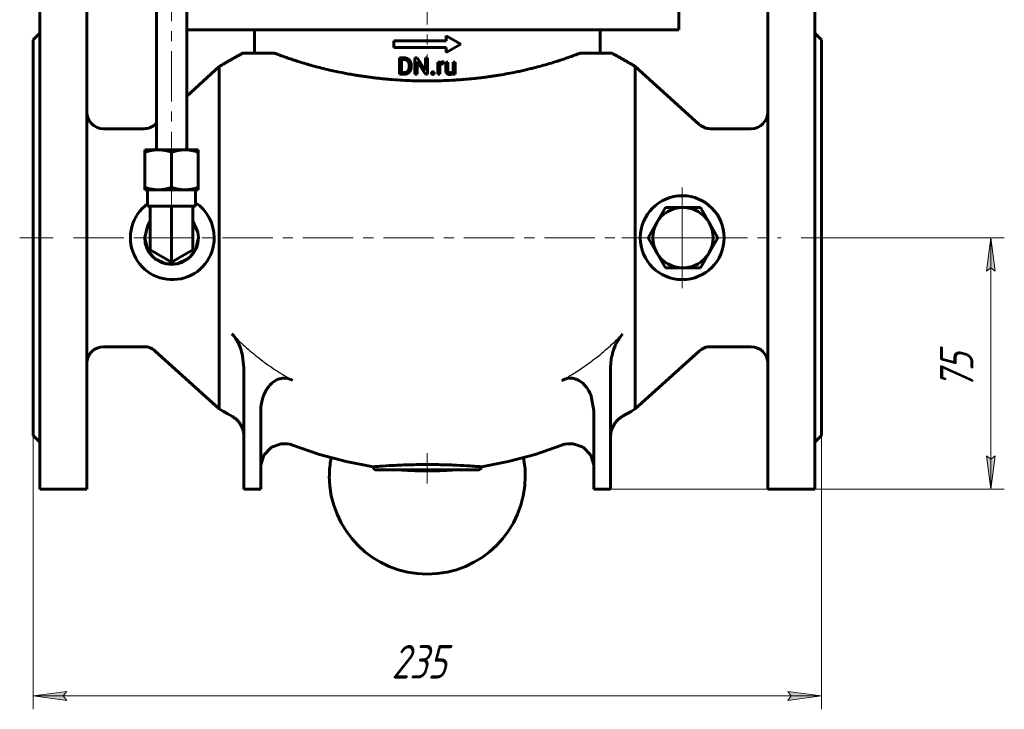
# Model space of a CAD drawing. Header units: millimetres. Extents: x 0 to 594, y 0 to 420.
# Tile 3 of 10: x 87 to 234, y 151 to 254. Entities that reach past the tile are written whole.
import ezdxf

# ---------------------------------------------------------------- set-up
doc = ezdxf.new("R2010")
doc.units = ezdxf.units.MM
for name, pattern in [('K5LT-1', [0]), ('K5LT_AXLED', [12, 7.5, -1.5, 1.5, -1.5]), ('K5LT_BASIC', [0]), ('K5LT_THIN', [0])]:
    doc.linetypes.add(name, pattern=pattern)
doc.layers.add('Системный слой', color=7, linetype='Continuous')
doc.layers.add('Системный слой (1)', color=7, linetype='Continuous', true_color=0x6c6c6c)
doc.styles.add('KDIMTEXTSTYLE', font='GOST_AU.SHX', dxfattribs={"width": 0.96, "oblique": 15, "height": 5})
doc.styles.add('KTEXTSTYLE', font='GOST_AU.SHX', dxfattribs={"width": 0.56, "height": 5})
doc.dimstyles.new('KDIMSTYLE (0.50)', dxfattribs={"dimtxt": 5, "dimasz": 1, "dimexe": 2, "dimexo": 0, "dimgap": 1, "dimtad": 1, "dimlfac": 2, "dimtxsty": 'KDIMTEXTSTYLE', "dimsah": 1, "dimcen": 0, "dimdle": 1, "dimadec": 0, "dimazin": 0, "dimtfac": 0.667, "dimtmove": 0, "dimatfit": 3, "dimfxl": 1, "dimtvp": 1, "dimtolj": 1, "dimtzin": 0, "dimarcsym": 0})

# ---------------------------------------------------------------- blocks, each defined once
blk = doc.blocks.new('U10')
at = {"layer": 'Системный слой (1)', "color": 143, "linetype": 'K5LT_BASIC', "lineweight": 60, "true_color": 0x33acca}
for start, end in [(126.0828, 0), (0, 56.355)]:
    blk.add_arc((109.78, 221.11), 6.25, start, end, dxfattribs=at)
blk = doc.blocks.new('U11')
at = {"layer": 'Системный слой (1)', "color": 143, "linetype": 'K5LT_BASIC', "lineweight": 60, "true_color": 0x33acca}
for p, q in [((176.88, 206.77), (175.92, 205.33)), ((175.63, 204.63), (175.39, 203.88)), ((175.77, 205), (175.63, 204.63)), ((175.85, 205.18), (175.77, 205)), ((175.89, 205.27), (175.85, 205.18)), ((175.91, 205.31), (175.89, 205.27)), ((175.92, 205.33), (175.91, 205.31)), ((175.21, 202.99), (175.13, 202.39)), ((175.26, 203.29), (175.21, 202.99)), ((175.29, 203.44), (175.26, 203.29)), ((175.3, 203.52), (175.29, 203.44)), ((175.31, 203.55), (175.3, 203.52)), ((175.39, 203.88), (175.31, 203.55)), ((175.13, 202.39), (175.1, 201.69)), ((175.1, 201.69), (175.1, 201.69))]:
    blk.add_line(p, q, dxfattribs=at)
blk = doc.blocks.new('U12')
at = {"layer": 'Системный слой (1)', "color": 143, "linetype": 'K5LT_BASIC', "lineweight": 60, "true_color": 0x33acca}
for p, q in [((111.92, 242.23), (116.78, 246.62)), ((107.24, 238.01), (107.42, 238.17))]:
    blk.add_line(p, q, dxfattribs=at)
blk = doc.blocks.new('U13')
at = {"layer": 'Системный слой (1)', "color": 143, "linetype": 'K5LT_BASIC', "lineweight": 60, "true_color": 0x33acca}
for p, q in [((118.94, 206.46), (118.67, 206.77)), ((119.19, 206.11), (118.94, 206.46)), ((119.31, 205.93), (119.19, 206.11)), ((119.36, 205.84), (119.31, 205.93)), ((119.39, 205.8), (119.36, 205.84)), ((119.4, 205.77), (119.39, 205.8)), ((119.43, 205.73), (119.4, 205.77)), ((119.74, 205.12), (119.43, 205.73)), ((119.87, 204.8), (119.74, 205.12)), ((119.93, 204.64), (119.87, 204.8)), ((119.96, 204.56), (119.93, 204.64)), ((119.97, 204.52), (119.96, 204.56)), ((120.25, 203.52), (119.97, 204.52)), ((120.45, 201.69), (120.25, 203.52)), ((120.45, 201.69), (120.45, 201.69))]:
    blk.add_line(p, q, dxfattribs=at)
blk = doc.blocks.new('U14')
at = {"layer": 'Системный слой (1)', "color": 143, "linetype": 'K5LT_BASIC', "lineweight": 60, "true_color": 0x33acca}
for p, q in [((167.84, 190.19), (167.85, 190.19)), ((167.85, 190.19), (167.86, 190.2)), ((167.85, 190.19), (167.85, 190.19)), ((167.85, 190.19), (167.85, 190.19)), ((167.85, 190.19), (167.85, 190.19)), ((167.85, 190.19), (167.85, 190.19)), ((167.85, 190.19), (167.85, 190.19)), ((167.85, 190.19), (167.85, 190.19)), ((167.85, 190.19), (167.85, 190.19)), ((167.85, 190.19), (167.85, 190.19)), ((167.85, 190.19), (167.85, 190.19)), ((167.86, 190.2), (167.86, 190.2)), ((167.86, 190.2), (167.88, 190.2)), ((167.88, 190.2), (167.9, 190.21)), ((167.9, 190.21), (167.95, 190.23)), ((167.95, 190.23), (168.05, 190.26)), ((168.05, 190.26), (168.26, 190.32)), ((168.26, 190.32), (168.68, 190.4)), ((168.68, 190.4), (169.53, 190.4)), ((169.53, 190.4), (171, 189.87)), ((171, 189.87), (172.14, 188.67)), ((172.14, 188.67), (172.59, 187.22)), ((172.59, 187.22), (172.6, 186.93)), ((172.6, 186.93), (172.6, 186.93))]:
    blk.add_line(p, q, dxfattribs=at)
blk = doc.blocks.new('U15')
at = {"layer": 'Системный слой (1)', "color": 143, "linetype": 'K5LT_BASIC', "lineweight": 60, "true_color": 0x33acca}
for p, q in [((124.55, 189.87), (123.42, 188.67)), ((126.02, 190.4), (124.55, 189.87)), ((126.88, 190.4), (126.02, 190.4)), ((127.3, 190.32), (126.88, 190.4)), ((127.5, 190.26), (127.3, 190.32)), ((127.6, 190.23), (127.5, 190.26)), ((127.66, 190.21), (127.6, 190.23)), ((127.68, 190.2), (127.66, 190.21)), ((127.69, 190.2), (127.68, 190.2)), ((127.7, 190.2), (127.69, 190.2)), ((127.7, 190.19), (127.7, 190.2)), ((127.71, 190.19), (127.7, 190.19)), ((127.7, 190.19), (127.7, 190.19)), ((127.7, 190.19), (127.7, 190.19)), ((127.71, 190.19), (127.71, 190.19)), ((127.71, 190.19), (127.71, 190.19)), ((127.71, 190.19), (127.71, 190.19)), ((127.71, 190.19), (127.71, 190.19)), ((127.71, 190.19), (127.71, 190.19)), ((127.71, 190.19), (127.71, 190.19)), ((127.71, 190.19), (127.71, 190.19)), ((123.42, 188.67), (122.96, 187.22)), ((122.96, 187.22), (122.95, 186.93)), ((122.95, 186.93), (122.95, 186.93))]:
    blk.add_line(p, q, dxfattribs=at)
blk = doc.blocks.new('U16')
at = {"layer": 'Системный слой (1)', "color": 143, "linetype": 'K5LT_BASIC', "lineweight": 60, "true_color": 0x33acca}
for p, q in [((168.07, 199.94), (167.84, 199.83)), ((168.27, 200.03), (168.07, 199.94)), ((168.38, 200.06), (168.27, 200.03)), ((168.43, 200.08), (168.38, 200.06)), ((168.46, 200.08), (168.43, 200.08)), ((168.47, 200.09), (168.46, 200.08)), ((168.6, 200.12), (168.47, 200.09)), ((168.87, 200.16), (168.6, 200.12)), ((169, 200.17), (168.87, 200.16)), ((169.07, 200.17), (169, 200.17)), ((169.1, 200.17), (169.07, 200.17)), ((169.12, 200.17), (169.1, 200.17)), ((169.4, 200.15), (169.12, 200.17)), ((169.76, 200.08), (169.4, 200.15)), ((169.93, 200.03), (169.76, 200.08)), ((170.02, 199.99), (169.93, 200.03)), ((170.06, 199.98), (170.02, 199.99)), ((170.08, 199.97), (170.06, 199.98)), ((170.37, 199.83), (170.08, 199.97)), ((170.78, 199.55), (170.37, 199.83)), ((170.97, 199.4), (170.78, 199.55)), ((171.06, 199.31), (170.97, 199.4)), ((171.1, 199.27), (171.06, 199.31)), ((171.12, 199.25), (171.1, 199.27)), ((171.49, 198.81), (171.12, 199.25)), ((171.86, 198.26), (171.49, 198.81)), ((172.02, 197.95), (171.86, 198.26)), ((172.09, 197.79), (172.02, 197.95)), ((172.12, 197.71), (172.09, 197.79)), ((172.14, 197.67), (172.12, 197.71)), ((172.21, 197.49), (172.14, 197.67)), ((172.6, 195.32), (172.21, 197.49)), ((172.6, 195.31), (172.6, 195.32))]:
    blk.add_line(p, q, dxfattribs=at)
blk = doc.blocks.new('U17')
at = {"layer": 'Системный слой (1)', "color": 143, "linetype": 'K5LT_BASIC', "lineweight": 60, "true_color": 0x33acca}
for p, q in [((140.22, 186.49), (147.78, 186.49)), ((147.78, 186.49), (155.34, 186.49))]:
    blk.add_line(p, q, dxfattribs=at)
blk = doc.blocks.new('U18')
at = {"layer": 'Системный слой (1)', "color": 143, "linetype": 'K5LT_BASIC', "lineweight": 60, "true_color": 0x33acca}
for p, q in [((117.41, 195.22), (116.78, 195.6)), ((118.04, 194.85), (117.41, 195.22)), ((118.67, 194.49), (118.04, 194.85)), ((131.7, 188.81), (127.71, 190.19)), ((135.71, 187.73), (131.7, 188.81)), ((139.72, 186.96), (135.71, 187.73))]:
    blk.add_line(p, q, dxfattribs=at)
blk = doc.blocks.new('U19')
at = {"layer": 'Системный слой (1)', "color": 143, "linetype": 'K5LT_BASIC', "lineweight": 60, "true_color": 0x33acca}
for p, q in [((178.15, 195.22), (177.51, 194.85)), ((178.78, 195.6), (178.15, 195.22)), ((177.51, 194.85), (176.88, 194.49)), ((167.84, 190.19), (163.85, 188.81)), ((163.85, 188.81), (159.85, 187.73)), ((159.85, 187.73), (155.84, 186.96))]:
    blk.add_line(p, q, dxfattribs=at)
blk = doc.blocks.new('U20')
at = {"layer": 'Системный слой (1)', "color": 143, "linetype": 'K5LT_BASIC', "lineweight": 60, "true_color": 0x33acca}
for start, end in [(169.1539, 180), (0, 10.8461)]:
    blk.add_arc((147.78, 185.55), 14.6, start, end, dxfattribs=at)
blk = doc.blocks.new('U27')
at = {"layer": 'Системный слой (1)', "color": 143, "linetype": 'K5LT_BASIC', "lineweight": 60, "true_color": 0x33acca}
for p, q in [((105.7, 228.24), (106.09, 228.24)), ((106.09, 228.24), (106.1, 228.24))]:
    blk.add_line(p, q, dxfattribs=at)
blk = doc.blocks.new('U28')
at = {"layer": 'Системный слой (1)', "color": 143, "linetype": 'K5LT_BASIC', "lineweight": 60, "true_color": 0x33acca}
for p, q in [((105.7, 234.21), (106.1, 234.21)), ((106.1, 234.21), (107.27, 234.22)), ((107.27, 234.22), (107.68, 234.22))]:
    blk.add_line(p, q, dxfattribs=at)
blk = doc.blocks.new('U29')
at = {"layer": 'Системный слой (1)', "color": 143, "linetype": 'K5LT_BASIC', "lineweight": 60, "true_color": 0x33acca}
for p, q in [((111.65, 234.22), (113.31, 234.21)), ((113.31, 234.21), (113.64, 234.21))]:
    blk.add_line(p, q, dxfattribs=at)
blk = doc.blocks.new('U30')
at = {"layer": 'Системный слой (1)', "color": 143, "linetype": 'K5LT_BASIC', "lineweight": 60, "true_color": 0x33acca}
for p, q in [((112.84, 225.83), (113.24, 225.83)), ((112.85, 225.83), (112.84, 225.83)), ((113.24, 225.83), (112.85, 225.83))]:
    blk.add_line(p, q, dxfattribs=at)
blk = doc.blocks.new('U31')
at = {"layer": 'Системный слой (1)', "color": 143, "linetype": 'K5LT_BASIC', "lineweight": 60, "true_color": 0x33acca}
for p, q in [((106.06, 222.85), (106.49, 223.56)), ((112.84, 223.56), (113.59, 221.94)), ((105.66, 221.12), (106.06, 222.85)), ((113.59, 221.94), (113.67, 221.12)), ((105.66, 221.1), (105.66, 221.12)), ((106.07, 219.36), (105.66, 221.1)), ((113.67, 221.12), (113.28, 219.39)), ((107.19, 217.98), (106.07, 219.36)), ((113.28, 219.39), (112.17, 217.99)), ((108.79, 217.21), (107.19, 217.98)), ((110.57, 217.22), (108.79, 217.21)), ((112.17, 217.99), (110.57, 217.22))]:
    blk.add_line(p, q, dxfattribs=at)
blk = doc.blocks.new('U32')
at = {"layer": 'Системный слой (1)', "color": 30, "linetype": 'K5LT_AXLED', "lineweight": 18, "true_color": 0xff8000}
for q in [(185.78, 229.36), (177.53, 221.11), (194.03, 221.11), (185.78, 212.86)]:
    blk.add_line((185.78, 221.11), q, dxfattribs=at)
blk = doc.blocks.new('D0')
at = {"layer": 'Системный слой (1)'}
for points in [[(94.03, 152.14), (93.53, 152.8), (94.03, 153.46), (89.03, 152.8)], [(201.53, 152.14), (206.53, 152.8), (201.53, 153.46), (202.03, 152.8)]]:
    blk.add_hatch(color=7, dxfattribs=at).paths.add_polyline_path(points)
at = {"layer": 'Системный слой (1)', "color": 7, "linetype": 'K5LT_THIN', "lineweight": 18, "true_color": 0xffffff}
for p, q in [((89.03, 191.61), (89.03, 150.8)), ((206.53, 191.61), (206.53, 150.8)), ((89.03, 152.8), (94.03, 153.46)), ((94.03, 152.14), (89.03, 152.8)), ((89.03, 152.8), (206.53, 152.8)), ((94.03, 153.46), (93.53, 152.8)), ((93.53, 152.8), (94.03, 152.14)), ((202.03, 152.8), (201.53, 153.46)), ((201.53, 153.46), (206.53, 152.8)), ((206.53, 152.8), (201.53, 152.14)), ((201.53, 152.14), (202.03, 152.8))]:
    blk.add_line(p, q, dxfattribs=at)
blk.add_wipeout([(142.44, 153.8), (142.44, 161.18), (152.69, 161.18), (152.69, 153.8)]).dxf.layer = 'Системный слой (1)'
at = {"layer": 'Системный слой (1)', "color": 7, "insert": (142.44, 160.39), "char_height": 5, "attachment_point": 1, "style": 'KTEXTSTYLE'}
blk.add_mtext('\\H5.0;\\W1.000;\\Q15;\\Q15;\\W0.960;235', dxfattribs=at)
blk = doc.blocks.new('KDIMARROW_01')
at = {"layer": 'Системный слой'}
blk.add_hatch(color=0, dxfattribs=at).paths.add_polyline_path([(-5, -0.66), (0, 0), (-5, 0.66), (-4.5, 0)])
at = {"layer": 'Системный слой', "color": 0, "linetype": 'K5LT_THIN', "lineweight": 18}
for p, q in [((-4.5, 0), (-5, 0.66)), ((-5, 0.66), (0, 0)), ((0, 0), (-5, -0.66)), ((-5, -0.66), (-4.5, 0))]:
    blk.add_line(p, q, dxfattribs=at)
at = {"layer": 'Системный слой (1)', "color": 0, "linetype": 'K5LT_THIN', "lineweight": 18}
blk.add_line((425.91, 221.11), (425.41, 221.11), dxfattribs=at)
blk = doc.blocks.new('D1')
at = {"layer": 'Системный слой (1)'}
for points in [[(232.44, 216.11), (231.78, 221.11), (231.12, 216.11), (231.78, 216.61)], [(231.78, 183.61), (232.44, 188.61), (231.78, 188.11), (231.12, 188.61)]]:
    blk.add_hatch(color=7, dxfattribs=at).paths.add_polyline_path(points)
at = {"layer": 'Системный слой (1)', "color": 7, "linetype": 'K5LT_THIN', "lineweight": 18, "true_color": 0xffffff}
for p, q in [((206.53, 221.11), (233.78, 221.11)), ((231.12, 216.11), (231.78, 221.11)), ((231.78, 221.11), (232.44, 216.11)), ((231.78, 183.61), (231.78, 221.11)), ((231.78, 216.61), (231.12, 216.11)), ((232.44, 216.11), (231.78, 216.61)), ((231.78, 183.61), (231.12, 188.61)), ((231.12, 188.61), (231.78, 188.11)), ((231.78, 188.11), (232.44, 188.61)), ((232.44, 188.61), (231.78, 183.61)), ((175.1, 183.61), (233.78, 183.61))]:
    blk.add_line(p, q, dxfattribs=at)
blk.add_wipeout([(230.78, 198.47), (223.4, 198.47), (223.4, 205.94), (230.78, 205.94)]).dxf.layer = 'Системный слой (1)'
at = {"layer": 'Системный слой (1)', "color": 7, "insert": (224.19, 198.47), "char_height": 5, "attachment_point": 1, "rotation": 90, "style": 'KTEXTSTYLE'}
blk.add_mtext('\\H5.0;\\W1.000;\\Q15;\\Q15;\\W0.960;75', dxfattribs=at)

msp = doc.modelspace()

# ---------------------------------------------------------------- linework, layer by layer
at = {"layer": 'Системный слой (1)', "color": 143, "linetype": 'K5LT_BASIC', "lineweight": 60, "true_color": 0x33acca}
for p, q in [((107.4189, 284.9115), (107.4189, 234.2159)), ((111.9189, 284.9115), (111.9189, 234.2159)), ((90.028, 267.3607), (90.028, 183.6107)), ((205.528, 267.3607), (205.528, 183.6107)), ((97.028, 183.6107), (97.028, 266.8607)), ((198.528, 183.6107), (198.528, 266.8607)), ((185.278, 257.1106), (185.278, 252.1106)), ((89.028, 250.6107), (90.028, 251.6107)), ((185.278, 252.1106), (111.9189, 252.1106)), ((122.028, 252.1106), (122.028, 248.6107)), ((150.6129, 251.2244), (150.6129, 250.4744)), ((152.778, 249.9744), (150.6129, 251.2244)), ((173.528, 252.1106), (173.528, 248.6107)), ((206.528, 250.6107), (205.528, 251.6107)), ((89.028, 250.6107), (89.028, 191.6107)), ((142.778, 250.4744), (142.778, 249.4744)), ((150.6129, 250.4744), (142.778, 250.4744)), ((152.778, 249.9744), (150.6129, 248.7244)), ((206.528, 250.6107), (206.528, 191.6107)), ((120.2697, 248.6107), (121.8622, 248.6105)), ((125.0206, 248.6107), (121.8622, 248.6105)), ((150.6129, 249.4744), (142.778, 249.4744)), ((150.6129, 249.4744), (150.6129, 248.7244)), ((173.6946, 248.6105), (170.5331, 248.6107)), ((173.6946, 248.6105), (175.2862, 248.6107)), ((116.778, 246.626), (116.778, 195.5953)), ((144.322, 247.9198), (143.63, 247.9198)), ((143.63, 247.9198), (143.63, 245.4744)), ((143.9542, 247.6544), (143.9542, 245.7381)), ((144.322, 247.6544), (143.9542, 247.6544)), ((145.0794, 246.7727), (145.0794, 246.6232)), ((145.4002, 246.7693), (145.4002, 246.6232)), ((145.9451, 247.9198), (145.9451, 245.4744)), ((146.2693, 247.9198), (145.9451, 247.9198)), ((147.5054, 246.0287), (146.2693, 247.9198)), ((147.5003, 245.4744), (146.2693, 247.3605)), ((146.2693, 247.3605), (146.2693, 245.4744)), ((147.8262, 247.9198), (147.5054, 247.9198)), ((147.5054, 247.9198), (147.5054, 246.0287)), ((147.8262, 247.9198), (147.8262, 245.4744)), ((149.64, 247.2917), (149.3377, 247.2917)), ((149.3377, 247.2917), (149.3377, 245.4744)), ((149.6461, 247.0839), (149.64, 247.2917)), ((149.6484, 246.7654), (149.6484, 245.4744)), ((150.2161, 247.3017), (150.2144, 247.0129)), ((150.5216, 247.2917), (150.5216, 246.1194)), ((150.8323, 247.2917), (150.5216, 247.2917)), ((150.8323, 247.2917), (150.8323, 246.116)), ((151.6401, 247.2917), (151.6401, 245.9694)), ((151.9525, 247.2917), (151.6401, 247.2917)), ((151.9525, 247.2917), (151.9525, 245.4744)), ((178.778, 246.626), (178.778, 195.5953)), ((188.3142, 238.0053), (178.778, 246.6175)), ((143.9542, 245.4744), (143.63, 245.4744)), ((144.2918, 245.7381), (143.9542, 245.7381)), ((144.2918, 245.4744), (143.9542, 245.4744)), ((146.2693, 245.4744), (145.9451, 245.4744)), ((147.8262, 245.4744), (147.5003, 245.4744)), ((149.6484, 245.4744), (149.3377, 245.4744)), ((151.6553, 245.4744), (151.6488, 245.6542)), ((151.9525, 245.4744), (151.6553, 245.4744)), ((99.528, 237.3607), (105.5662, 237.3607)), ((196.028, 237.3607), (189.9898, 237.3607)), ((105.7001, 234.2109), (105.7001, 234.211)), ((105.7001, 233.8599), (105.7001, 234.2109)), ((105.7001, 233.8599), (105.7001, 228.5999)), ((109.6689, 233.8634), (109.6689, 228.6033)), ((113.6376, 234.2109), (113.6376, 233.8599)), ((113.6376, 233.8599), (113.6376, 228.5999)), ((105.7001, 228.2419), (105.7001, 228.5999)), ((105.7001, 228.2419), (105.7001, 228.2419)), ((105.7001, 228.2419), (105.7001, 228.2419)), ((106.097, 228.2419), (106.097, 225.8289)), ((113.2408, 228.2419), (113.2408, 225.8289)), ((113.2408, 228.2393), (113.6376, 228.2419)), ((113.6376, 228.5999), (113.6376, 228.2419)), ((106.4939, 225.8317), (106.6643, 225.8319)), ((106.4939, 221.1327), (106.4939, 225.8317)), ((106.6643, 225.8319), (109.4985, 225.8343)), ((109.4985, 225.8343), (109.6689, 225.8345)), ((109.6689, 225.8345), (109.8393, 225.8343)), ((109.6689, 221.1355), (109.6689, 225.8345)), ((109.8393, 225.8343), (112.6735, 225.8319)), ((112.6735, 225.8319), (112.8439, 225.8317)), ((112.8439, 221.1327), (112.8439, 225.8317)), ((181.9899, 223.3607), (183.289, 225.6107)), ((183.289, 225.6107), (185.8871, 225.6107)), ((185.8871, 225.6107), (188.4851, 225.6107)), ((188.4851, 225.6107), (189.7842, 223.3607)), ((180.6909, 221.1107), (181.9899, 223.3607)), ((189.7842, 223.3607), (191.0832, 221.1107)), ((106.4939, 219.2969), (106.4939, 221.1327)), ((109.6689, 217.4638), (109.6689, 221.1355)), ((112.8439, 219.2969), (112.8439, 221.1327)), ((181.9899, 218.8607), (180.6909, 221.1107)), ((191.0832, 221.1107), (189.7842, 218.8607)), ((106.4939, 219.2873), (106.4939, 219.2969)), ((109.6689, 217.4542), (106.4939, 219.2873)), ((112.8439, 219.2873), (109.6689, 217.4542)), ((112.8439, 219.2873), (112.8439, 219.2969)), ((183.289, 216.6107), (181.9899, 218.8607)), ((189.7842, 218.8607), (188.4851, 216.6107)), ((109.6689, 217.4542), (109.6689, 217.4638)), ((185.8871, 216.6107), (183.289, 216.6107)), ((188.4851, 216.6107), (185.8871, 216.6107)), ((99.528, 204.8607), (105.5662, 204.8607)), ((107.2418, 204.216), (116.778, 195.6038)), ((188.3142, 204.216), (178.778, 195.6038)), ((196.028, 204.8607), (189.9898, 204.8607)), ((120.4514, 201.6903), (120.4514, 201.6911)), ((120.4514, 201.6903), (120.4514, 183.6107)), ((175.1045, 201.6903), (175.1045, 183.6107)), ((122.9514, 195.3145), (122.9514, 183.6107)), ((172.6045, 195.3145), (172.6045, 183.6107)), ((89.028, 191.6107), (90.028, 190.6107)), ((206.528, 191.6107), (205.528, 190.6107)), ((127.7118, 190.1909), (127.7118, 190.1909)), ((167.8442, 190.1909), (167.8442, 190.1909)), ((90.028, 183.6107), (96.528, 183.6107)), ((96.528, 183.6107), (97.028, 183.6107)), ((120.4514, 183.6107), (122.9514, 183.6107)), ((172.6045, 183.6107), (175.1045, 183.6107)), ((199.028, 183.6107), (198.528, 183.6107)), ((205.528, 183.6107), (199.028, 183.6107))]:
    msp.add_line(p, q, dxfattribs=at)
at = {"layer": 'Системный слой (1)', "color": 30, "linetype": 'K5LT_AXLED', "lineweight": 18, "true_color": 0xff8000}
for p, q in [((109.6689, 284.9115), (109.6689, 232.2109)), ((147.778, 272.4106), (147.778, 246.6107)), ((109.6689, 230.2419), (109.6689, 223.8289)), ((109.6689, 223.1204), (109.6689, 219.1199)), ((87.028, 221.1107), (92.028, 221.1107)), ((95.028, 221.1107), (107.5662, 221.1107)), ((105.2418, 221.1107), (187.8871, 221.1107)), ((176.778, 221.1107), (190.3142, 221.1107)), ((187.9898, 221.1107), (200.528, 221.1107)), ((203.528, 221.1107), (208.528, 221.1107)), ((147.778, 188.9857), (147.778, 184.4857))]:
    msp.add_line(p, q, dxfattribs=at)
at = {"layer": 'Системный слой (1)', "color": 143, "linetype": 'K5LT_BASIC', "lineweight": 60, "true_color": 0x33acca}
msp.add_circle((185.778, 221.1107), 6.25, dxfattribs=at)
for centre, radius, start, end in [((99.528, 239.8607), 2.5, 180, 270), ((196.028, 239.8607), 2.5, 270, 0), ((105.5662, 239.8607), 2.5, 270, 312.085474), ((189.9898, 239.8607), 2.5, 227.914526, 270), ((185.8871, 221.1107), 4.5, 90, 150), ((185.8871, 221.1107), 4.5, 30, 90), ((185.8871, 221.1107), 4.5, 150, 210), ((185.8871, 221.1107), 4.5, 330, 30), ((185.8871, 221.1107), 4.5, 210, 270), ((185.8871, 221.1107), 4.5, 270, 330), ((99.528, 202.3607), 2.5, 90, 180), ((105.5662, 202.3607), 2.5, 47.914526, 90), ((189.9898, 202.3607), 2.5, 90, 132.085474), ((196.028, 202.3607), 2.5, 0, 90), ((140.2198, 186.9857), 0.5, 182.865617, 270), ((155.3362, 186.9857), 0.5, 270, 357.134383), ((147.778, 185.554), 14.5995, 180, 0)]:
    msp.add_arc(centre, radius, start, end, dxfattribs=at)
for centre, major_axis, ratio, start_param, end_param in [((109.6689, 234.2109), (-3.9688, 0), 0.00150916, 4.1887902, 5.23598776), ((109.6689, 228.2419), (-3.9688, 0), 0.00150916, 5.23598776, 6.28318531), ((109.6689, 228.2419), (-3.5719, 0), 0.00150916, 3.14159265, 6.28318531), ((109.6689, 228.2419), (-3.9688, 0), 0.00150916, 4.1887902, 5.23598776), ((109.6689, 228.2419), (3.9688, 0), 0.00150916, 0, 1.04719755), ((109.6689, 225.8289), (-3.5719, 0), 0.00150916, 5.80730306, 6.28318531), ((109.6689, 225.8289), (-3.5719, 0), 0.00150916, 0, 0.47588225), ((109.6689, 225.8289), (-3.5719, 0), 0.00150916, -1.5230798, -0.5713153), ((109.6689, 225.8289), (-3.5719, 0), 0.00150916, 3.71290796, 4.66467245), ((109.6689, 221.1199), (0, 4.0041), 0.99999886, 1.57079633, 4.71238898)]:
    msp.add_ellipse(centre, major_axis=major_axis, ratio=ratio, start_param=start_param, end_param=end_param, dxfattribs=at)
for points in [[(120.2697, 248.6107), (118.5216, 247.6782), (116.778, 246.626)], [(178.778, 246.626), (177.0343, 247.6782), (175.2862, 248.6107)], [(144.2918, 245.4744), (144.547, 245.4744), (144.9552, 245.634), (145.2457, 245.9329), (145.4002, 246.3579), (145.4002, 246.6232)], [(144.2918, 245.7381), (144.5538, 245.7381), (144.9031, 245.9581), (145.0794, 246.3562), (145.0794, 246.6232)], [(145.4002, 246.7693), (145.4002, 247.0347), (145.2457, 247.4596), (144.9585, 247.7602), (144.5621, 247.9198), (144.322, 247.9198)], [(145.0794, 246.7727), (145.0794, 246.9826), (144.9787, 247.3101), (144.7838, 247.5369), (144.5034, 247.6544), (144.322, 247.6544)], [(149.8734, 246.9927), (149.9557, 247.0263), (150.0632, 247.0263)], [(150.0632, 247.0263), (150.1069, 247.0263), (150.1758, 247.0212), (150.2144, 247.0129)], [(150.2161, 247.3017), (150.1993, 247.3101), (150.1119, 247.3252), (150.0784, 247.3252)], [(148.4662, 245.7726), (148.4167, 245.718), (148.4167, 245.639)], [(148.4167, 245.639), (148.4167, 245.5618), (148.4662, 245.508)], [(148.6098, 245.8272), (148.5158, 245.8272), (148.4662, 245.7726)], [(148.4662, 245.508), (148.5158, 245.4543), (148.6098, 245.4543)], [(148.7534, 245.7726), (148.7039, 245.8272), (148.6098, 245.8272)], [(148.6098, 245.4543), (148.7039, 245.4543), (148.7534, 245.508)], [(148.803, 245.639), (148.803, 245.718), (148.7534, 245.7726)], [(148.7534, 245.508), (148.803, 245.5618), (148.803, 245.639)], [(150.5216, 246.1194), (150.5216, 245.938), (150.5644, 245.8087)], [(150.5644, 245.8087), (150.6073, 245.6794), (150.6862, 245.5987)], [(150.6862, 245.5987), (150.7651, 245.5181), (150.8751, 245.4795)], [(150.86, 245.9136), (150.8323, 245.9934), (150.8323, 246.116)], [(150.9356, 245.7877), (150.8877, 245.8339), (150.86, 245.9136)], [(150.8751, 245.4795), (150.9851, 245.4409), (151.1178, 245.4409)], [(151.1665, 245.7045), (151.1027, 245.7045), (150.9835, 245.7415), (150.9356, 245.7877)], [(151.1178, 245.4409), (151.3126, 245.4409), (151.4487, 245.5038)], [(151.4806, 245.781), (151.3647, 245.7045), (151.1665, 245.7045)], [(151.4487, 245.5038), (151.5691, 245.5596), (151.6488, 245.6542)], [(151.6401, 245.9694), (151.5883, 245.852), (151.4806, 245.781)], [(147.778, 186.3459), (145.8518, 186.3459), (143.9307, 186.4857)], [(151.6252, 186.4857), (149.7042, 186.3459), (147.778, 186.3459)]]:
    msp.add_open_spline(points, degree=2, dxfattribs=at)
for points, degree, knots in [([(147.778, 244.4788), (147.2773, 244.4788), (146.5265, 244.4874), (145.2778, 244.5229), (144.0309, 244.5795), (142.7944, 244.6634), (141.8131, 244.7462), (141.0813, 244.8159), (140.355, 244.8931), (139.634, 244.9778), (138.9194, 245.0698), (138.2114, 245.1688), (137.5109, 245.2748), (136.7408, 245.4), (135.9075, 245.5466), (134.7988, 245.7583), (133.5931, 246.0134), (132.3207, 246.3127), (131.1933, 246.6016), (130.1502, 246.89), (129.1933, 247.1727), (128.461, 247.4017), (127.9176, 247.578), (127.5331, 247.7056), (127.0471, 247.8701), (126.37, 248.1063), (125.6553, 248.3674), (125.1952, 248.543), (125.0206, 248.6107)], 3, [0, 0, 0, 0, 1.53698108, 2.30737426, 3.8530032, 5.40439242, 6.18178447, 6.95930106, 7.73832727, 8.51859921, 9.30119625, 10.08478503, 10.87113798, 11.65924856, 12.7139227, 13.76672699, 15.59811921, 17.14136559, 18.64724188, 20.11750944, 21.52727813, 22.88054598, 23.53498446, 24.17328392, 24.80755773, 26.04376703, 27.83311617, 29, 29, 29, 29]), ([(170.5331, 248.6107), (170.2724, 248.5096), (169.7202, 248.3005), (168.8981, 248.005), (168.1307, 247.7415), (167.3885, 247.4959), (166.4971, 247.2138), (165.4964, 246.9163), (164.4383, 246.6232), (163.5133, 246.3841), (162.6486, 246.1748), (161.8688, 245.9968), (160.9265, 245.7947), (159.8157, 245.5759), (158.746, 245.388), (157.8823, 245.2501), (157.1702, 245.1438), (156.3915, 245.037), (155.5481, 244.9325), (154.5931, 244.8267), (153.5406, 244.7262), (152.5805, 244.6513), (151.4932, 244.5802), (150.2839, 244.5203), (148.9272, 244.4849), (148.1018, 244.4788), (147.778, 244.4788)], 3, [0, 0, 0, 0, 1.62178668, 3.24134128, 4.35259224, 5.38701647, 6.68995795, 8.27545717, 9.52958374, 10.84016506, 11.74586646, 12.66260951, 13.59034559, 14.98550471, 16.36954258, 17.04933848, 17.72121934, 18.5963997, 19.45176581, 20.28735283, 21.4674912, 22.57551938, 23.10337315, 24.6354873, 26.0726572, 27, 27, 27, 27]), ([(150.0784, 247.3252), (149.9306, 247.3252), (149.7173, 247.1993), (149.6473, 247.0857), (149.6461, 247.0839)], 2, [0, 0, 0, 1.48763128, 2.97526255, 3, 3, 3]), ([(149.6484, 246.7654), (149.6805, 246.842), (149.7912, 246.9591), (149.8734, 246.9927)], 2, [0, 0, 0, 0.9676076, 2, 2, 2]), ([(127.7118, 199.8301), (127.4072, 200.0009), (127.0779, 200.1156), (126.4167, 200.1933), (126.103, 200.1674), (125.4657, 199.9902), (125.1576, 199.8322), (124.5094, 199.3609), (124.1942, 199.0162), (123.6123, 198.166), (123.3696, 197.6315), (123.038, 196.5099), (122.9514, 195.9102), (122.9514, 195.3145)], 3, [0, 0, 0, 0, 0.20952192, 0.20952192, 0.39987699, 0.39987699, 0.60669906, 0.60669906, 0.88050421, 0.88050421, 1.2225899, 1.2225899, 1.57697127, 1.57697127, 1.57697127, 1.57697127]), ([(120.4514, 191.44), (120.4514, 191.4419), (120.4514, 191.4438), (120.4514, 191.4485), (120.4514, 191.4513), (120.4514, 191.4589), (120.4514, 191.4636), (120.4512, 191.4773), (120.4511, 191.4862), (120.4507, 191.5126), (120.4503, 191.53), (120.4487, 191.5814), (120.4472, 191.6153), (120.4411, 191.715), (120.4353, 191.7808), (120.4127, 191.9737), (120.3907, 192.1002), (120.3277, 192.3744), (120.2837, 192.5213), (120.1774, 192.8064), (120.1154, 192.9445), (119.9755, 193.2078), (119.8982, 193.3331), (119.7241, 193.5796), (119.6265, 193.7002), (119.4156, 193.9286), (119.3021, 194.0363), (119.063, 194.2349), (118.9375, 194.3259), (118.7628, 194.4353), (118.7187, 194.4616), (118.674, 194.4868)], 3, [0, 0, 0, 0, 0.0290818, 0.0290818, 0.07270451, 0.07270451, 0.14540901, 0.14540901, 0.28354757, 0.28354757, 0.55255093, 0.55255093, 1.07601015, 1.07601015, 2.09383351, 2.09383351, 4.07129003, 4.07129003, 6.43136956, 6.43136956, 8.76193938, 8.76193938, 11.02812523, 11.02812523, 13.41504287, 13.41504287, 15.82263327, 15.82263327, 18.20754298, 18.20754298, 18.9997501, 18.9997501, 18.9997501, 18.9997501]), ([(175.1045, 191.44), (175.1045, 191.4419), (175.1045, 191.4438), (175.1045, 191.4485), (175.1045, 191.4513), (175.1046, 191.4589), (175.1046, 191.4636), (175.1047, 191.4773), (175.1048, 191.4862), (175.1052, 191.5126), (175.1056, 191.53), (175.1072, 191.5814), (175.1088, 191.6153), (175.1148, 191.715), (175.1206, 191.7808), (175.1433, 191.9737), (175.1652, 192.1002), (175.2282, 192.3744), (175.2722, 192.5213), (175.3785, 192.8064), (175.4405, 192.9445), (175.5804, 193.2078), (175.6577, 193.3331), (175.8318, 193.5796), (175.9294, 193.7002), (176.1404, 193.9286), (176.2539, 194.0363), (176.493, 194.2349), (176.6185, 194.3259), (176.7931, 194.4353), (176.8372, 194.4616), (176.8819, 194.4868)], 3, [0, 0, 0, 0, 0.0290818, 0.0290818, 0.07270449, 0.07270449, 0.14540899, 0.14540899, 0.28354753, 0.28354753, 0.55255085, 0.55255085, 1.07600999, 1.07600999, 2.09383319, 2.09383319, 4.07128939, 4.07128939, 6.43136892, 6.43136892, 8.76193876, 8.76193876, 11.0281246, 11.0281246, 13.41504223, 13.41504223, 15.82263263, 15.82263263, 18.20754235, 18.20754235, 18.9997501, 18.9997501, 18.9997501, 18.9997501]), ([(139.7204, 186.9606), (139.7204, 186.9606), (139.7226, 186.9608), (139.7366, 186.962), (139.7561, 186.9636), (139.8363, 186.9703), (139.9167, 186.9769), (140.0262, 186.9857)], 3, [-1.070363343, -1.070363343, -1.070363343, -1.070363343, -1.004192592, -1.004192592, -0.864966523, -0.864966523, -0.624255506, -0.624255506, -0.624255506, -0.624255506]), ([(140.0262, 186.9857), (140.1322, 186.9941), (140.2651, 187.0045), (140.8237, 187.0467), (141.3823, 187.0865), (142.8122, 187.1699), (143.6898, 187.2124), (145.6442, 187.2745), (146.7055, 187.2927), (147.778, 187.2927)], 3, [-2.09280879, -2.09280879, -2.09280879, -2.09280879, -1.85948965, -1.85948965, -1.2726004, -1.2726004, -0.64346135, -0.64346135, 0, 0, 0, 0]), ([(147.778, 187.2927), (148.5189, 187.2927), (149.2562, 187.2842), (150.7412, 187.251), (151.4762, 187.2254), (152.8995, 187.1619), (153.5636, 187.1236), (154.588, 187.0572), (154.973, 187.0288), (155.3625, 186.9989), (155.4531, 186.9918), (155.5298, 186.9857)], 3, [-5.07562328, -5.07562328, -5.07562328, -5.07562328, -4.63104674, -4.63104674, -4.14951458, -4.14951458, -3.61361199, -3.61361199, -3.15363829, -3.15363829, -2.98507247, -2.98507247, -2.98507247, -2.98507247]), ([(155.5298, 186.9857), (155.5485, 186.9842), (155.5663, 186.9827), (155.6758, 186.9739), (155.743, 186.9684), (155.8094, 186.9628), (155.8251, 186.9615), (155.8343, 186.9607), (155.8355, 186.9606), (155.8356, 186.9606)], 3, [-1.516517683, -1.516517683, -1.516517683, -1.516517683, -1.475377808, -1.475377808, -1.252040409, -1.252040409, -1.119465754, -1.119465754, -1.070400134, -1.070400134, -1.070400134, -1.070400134])]:
    msp.add_open_spline(points, degree=degree, knots=knots, dxfattribs=at)
for points, weights in [([(107.6845, 234.2161), (106.7636, 234.2153), (105.7001, 233.8599)], [1, 1.0852999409, 1.09330827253]), ([(109.6689, 233.8634), (108.6055, 234.2169), (107.6845, 234.2161)], [1.09330827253, 1.0852999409, 1]), ([(111.6533, 234.2161), (110.7323, 234.2169), (109.6689, 233.8634)], [1, 1.0852999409, 1.09330827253]), ([(113.6376, 233.8599), (112.5742, 234.2153), (111.6533, 234.2161)], [1.09330827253, 1.0852999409, 1]), ([(105.7001, 228.5999), (106.7636, 228.2463), (107.6845, 228.2471)], [1.09330827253, 1.0852999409, 1]), ([(107.6845, 228.2471), (108.6055, 228.2479), (109.6689, 228.6033)], [1, 1.0852999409, 1.09330827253]), ([(109.6689, 228.6033), (110.7323, 228.2479), (111.6533, 228.2471)], [1.09330827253, 1.0852999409, 1]), ([(111.6533, 228.2471), (112.5742, 228.2463), (113.6376, 228.5999)], [1, 1.0852999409, 1.09330827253])]:
    msp.add_rational_spline(points, weights, degree=2, dxfattribs=at)
at = {"layer": 'Системный слой (1)', "color": 7, "linetype": 'K5LT-1'}
for points, knots in [([(118.674, 206.7707), (118.9776, 206.452), (119.5974, 205.8267), (120.5716, 204.9158), (121.5884, 204.0328), (123.0822, 202.8274), (125.0976, 201.381), (126.8286, 200.3257), (127.7118, 199.8301)], [0, 0, 0, 0, 4.50265673, 9.00531345, 13.64099029, 18.27666713, 28.63833356, 39, 39, 39, 39]), ([(167.8442, 199.8301), (168.36, 200.1194), (169.3795, 200.7201), (170.7653, 201.6196), (172.0145, 202.5022), (173.434, 203.5827), (175.0852, 204.978), (176.2982, 206.1584), (176.882, 206.7707)], [0, 0, 0, 0, 6.51606698, 13.03213395, 18.19782493, 23.36351591, 32.68175796, 42, 42, 42, 42])]:
    msp.add_open_spline(points, degree=3, knots=knots, dxfattribs=at)

# ---------------------------------------------------------------- block references
at = {"layer": 'Системный слой (1)'}
for name in ['U12', 'U28', 'U29', 'U32', 'U27', 'U10', 'U30', 'U31', 'U13', 'U11', 'U16', 'U18', 'U19', 'U15', 'U14', 'U20', 'U17']:
    msp.add_blockref(name, (0, 0), dxfattribs=at)

# ---------------------------------------------------------------- next in the draw order: dimensions: what is measured, and where the dimension line sits
at = {"layer": 'Системный слой (1)', "color": 7}
dim = msp.add_linear_dim(base=(89.028, 152.803), p1=(206.528, 191.6107), p2=(89.028, 191.6107), dimstyle='KDIMSTYLE (0.50)', override={"dimexo": 0, "dimpost": '\\H5.0;\\W0.960;\\Q15;<>', "dimblk1": 'KDIMARROW_01', "dimblk2": 'KDIMARROW_01', "dimse1": 0, "dimse2": 0, "dimclrt": 7, "dimtol": 1, "dimtp": 0, "dimtm": 0, "dimtdec": 5, "dimtolj": 1}, dxfattribs=at)
dim.commit()
dim.dimension.update_dxf_attribs({"geometry": 'D0', "text_midpoint": (147.778, 152.803), "dimtype": 160})

# ---------------------------------------------------------------- next in the draw order: dimensions: what is measured, and where the dimension line sits
dim = msp.add_linear_dim(base=(231.7822, 183.6107), p1=(206.528, 221.1107), p2=(175.1045, 183.6107), angle=90, dimstyle='KDIMSTYLE (0.50)', override={"dimexo": 0, "dimpost": '\\H5.0;\\W0.960;\\Q15;<>', "dimblk1": 'KDIMARROW_01', "dimblk2": 'KDIMARROW_01', "dimse1": 0, "dimse2": 0, "dimclrt": 7, "dimtol": 1, "dimtp": 0, "dimtm": 0, "dimtdec": 5, "dimtolj": 1}, dxfattribs=at)
dim.commit()
dim.dimension.update_dxf_attribs({"geometry": 'D1', "text_midpoint": (231.7822, 202.3607), "dimtype": 160})

doc.saveas('drawing.dxf')
